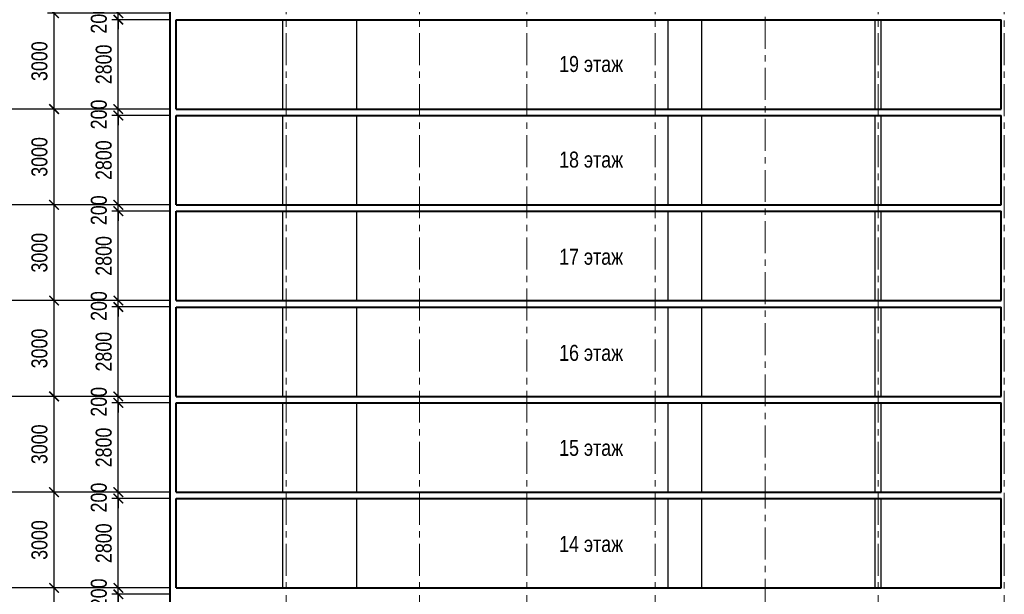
# Model space of a CAD drawing. Header units: millimetres. Extents: x -3919 to 82452, y -32191 to 86609.
# Tile 10 of 12: x 12619 to 43438, y 52341 to 70341. Entities that reach past the tile are written whole.
import ezdxf

# ---------------------------------------------------------------- set-up
doc = ezdxf.new("R2010")
doc.units = ezdxf.units.MM
doc.linetypes.add('CENTER', pattern=[2, 1.25, -0.25, 0.25, -0.25])
for name, color, linetype, lineweight in [('Оси', 7, 'CENTER', 15), ('перекрытия', 5, 'Continuous', 40), ('пилоны тонкие', 12, 'Continuous', 30), ('СК-110-О-РАЗМЕРЫ', 7, 'Continuous', 15), ('СК-400-Т(екст)', 7, 'Continuous', 20), ('стены тонкие', 12, 'Continuous', 30)]:
    doc.layers.add(name, color=color, linetype=linetype, lineweight=lineweight)
doc.layers.add('текст', color=7, linetype='Continuous')
doc.styles.add('RUSS', font='arial.ttf', dxfattribs={"width": 0.8})
doc.dimstyles.new('100-200', dxfattribs={"dimscale": 0, "dimtxt": 500, "dimasz": 300, "dimexe": 200, "dimexo": 200, "dimgap": 200, "dimtad": 1, "dimdec": 0, "dimzin": 0, "dimdsep": 46, "dimtxsty": 'RUSS', "dimblk": 'ARCHTICK', "dimcen": 0.096, "dimdle": 200, "dimclrd": 7, "dimclre": 7, "dimclrt": 256, "dimadec": 0, "dimazin": 0, "dimtfac": 1, "dimtdec": 0, "dimtmove": 2, "dimatfit": 3, "dimldrblk": 'OBLIQUE', "dimfxl": 1, "dimtolj": 1, "dimtzin": 0, "dimarcsym": 0})

# ---------------------------------------------------------------- blocks, each defined once
blk = doc.blocks.new('*U2')
at = {"layer": 'перекрытия'}
blk.add_line((-200, -3170), (-200, -3370), dxfattribs=at)
blk = doc.blocks.new('*U3')
at = {"layer": 'перекрытия', "color": 0, "linetype": 'ByBlock', "lineweight": -2, "transparency": 16777216, "rotation": 90}
for p in [(22510, 65045), (22510, 62045), (22510, 59045), (22510, 56045), (22510, 53045), (22510, 50045)]:
    blk.add_blockref('*U2', p, dxfattribs=at)
blk = doc.blocks.new('_ArchTick')
at = {"color": 0, "linetype": 'ByBlock', "const_width": 0.15}
blk.add_lwpolyline([(-0.5, -0.5), (0.5, 0.5)], dxfattribs=at)
blk = doc.blocks.new('*D17')
at = {"layer": 'Defpoints', "color": 0, "transparency": 16777216}
for p in [(13694, 52541), (17318, 52541), (17318, 49541)]:
    blk.add_point(p, dxfattribs=at)
at = {"layer": 'СК-110-О-РАЗМЕРЫ', "color": 7, "lineweight": -2, "transparency": 16777216}
for p, q in [((13694, 49341), (13694, 52741)), ((17118, 52541), (13494, 52541)), ((17118, 49541), (13494, 49541))]:
    blk.add_line(p, q, dxfattribs=at)
at = {"layer": 'СК-110-О-РАЗМЕРЫ', "color": 7, "lineweight": -2, "transparency": 16777216, "xscale": 300, "yscale": 300, "zscale": 300}
for p, rotation in [((13694, 52541), 90), ((13694, 49541), 270)]:
    blk.add_blockref('_ArchTick', p, dxfattribs=dict(at, rotation=rotation))
at = {"layer": 'СК-110-О-РАЗМЕРЫ', "transparency": 16777216, "insert": (13238, 51041), "char_height": 500, "attachment_point": 5, "rotation": 90, "style": 'RUSS'}
blk.add_mtext('\\A1;3000', dxfattribs=at)
blk = doc.blocks.new('_Oblique')
at = {"color": 0, "linetype": 'ByBlock', "lineweight": -2}
blk.add_line((-0.5, -0.5), (0.5, 0.5), dxfattribs=at)
blk = doc.blocks.new('*D18')
at = {"layer": 'Defpoints', "color": 0, "transparency": 16777216}
for p in [(13694, 55541), (17318, 55541), (17318, 52541)]:
    blk.add_point(p, dxfattribs=at)
at = {"layer": 'СК-110-О-РАЗМЕРЫ', "color": 7, "lineweight": -2, "transparency": 16777216}
for p, q in [((17118, 55541), (13494, 55541)), ((13694, 52341), (13694, 55741)), ((17118, 52541), (13494, 52541))]:
    blk.add_line(p, q, dxfattribs=at)
at = {"layer": 'СК-110-О-РАЗМЕРЫ', "color": 7, "lineweight": -2, "transparency": 16777216, "xscale": 300, "yscale": 300, "zscale": 300}
for p, rotation in [((13694, 55541), 90), ((13694, 52541), 270)]:
    blk.add_blockref('_ArchTick', p, dxfattribs=dict(at, rotation=rotation))
at = {"layer": 'СК-110-О-РАЗМЕРЫ', "transparency": 16777216, "insert": (13238, 54041), "char_height": 500, "attachment_point": 5, "rotation": 90, "style": 'RUSS'}
blk.add_mtext('\\A1;3000', dxfattribs=at)
blk = doc.blocks.new('*D19')
at = {"layer": 'Defpoints', "color": 0, "transparency": 16777216}
for p in [(13694, 58541), (17318, 58541), (17318, 55541)]:
    blk.add_point(p, dxfattribs=at)
at = {"layer": 'СК-110-О-РАЗМЕРЫ', "color": 7, "lineweight": -2, "transparency": 16777216}
for p, q in [((13694, 55341), (13694, 58741)), ((17118, 58541), (13494, 58541)), ((17118, 55541), (13494, 55541))]:
    blk.add_line(p, q, dxfattribs=at)
at = {"layer": 'СК-110-О-РАЗМЕРЫ', "color": 7, "lineweight": -2, "transparency": 16777216, "xscale": 300, "yscale": 300, "zscale": 300}
for p, rotation in [((13694, 58541), 90), ((13694, 55541), 270)]:
    blk.add_blockref('_ArchTick', p, dxfattribs=dict(at, rotation=rotation))
at = {"layer": 'СК-110-О-РАЗМЕРЫ', "transparency": 16777216, "insert": (13238, 57041), "char_height": 500, "attachment_point": 5, "rotation": 90, "style": 'RUSS'}
blk.add_mtext('\\A1;3000', dxfattribs=at)
blk = doc.blocks.new('*D20')
at = {"layer": 'Defpoints', "color": 0, "transparency": 16777216}
for p in [(13694, 61541), (17318, 61541), (17318, 58541)]:
    blk.add_point(p, dxfattribs=at)
at = {"layer": 'СК-110-О-РАЗМЕРЫ', "color": 7, "lineweight": -2, "transparency": 16777216}
for p, q in [((13694, 58341), (13694, 61741)), ((17118, 61541), (13494, 61541)), ((17118, 58541), (13494, 58541))]:
    blk.add_line(p, q, dxfattribs=at)
at = {"layer": 'СК-110-О-РАЗМЕРЫ', "color": 7, "lineweight": -2, "transparency": 16777216, "xscale": 300, "yscale": 300, "zscale": 300}
for p, rotation in [((13694, 61541), 90), ((13694, 58541), 270)]:
    blk.add_blockref('_ArchTick', p, dxfattribs=dict(at, rotation=rotation))
at = {"layer": 'СК-110-О-РАЗМЕРЫ', "transparency": 16777216, "insert": (13238, 60041), "char_height": 500, "attachment_point": 5, "rotation": 90, "style": 'RUSS'}
blk.add_mtext('\\A1;3000', dxfattribs=at)
blk = doc.blocks.new('*D21')
at = {"layer": 'Defpoints', "color": 0, "transparency": 16777216}
for p in [(13694, 64541), (17318, 64541), (17318, 61541)]:
    blk.add_point(p, dxfattribs=at)
at = {"layer": 'СК-110-О-РАЗМЕРЫ', "color": 7, "lineweight": -2, "transparency": 16777216}
for p, q in [((13694, 61341), (13694, 64741)), ((17118, 64541), (13494, 64541)), ((17118, 61541), (13494, 61541))]:
    blk.add_line(p, q, dxfattribs=at)
at = {"layer": 'СК-110-О-РАЗМЕРЫ', "color": 7, "lineweight": -2, "transparency": 16777216, "xscale": 300, "yscale": 300, "zscale": 300}
for p, rotation in [((13694, 64541), 90), ((13694, 61541), 270)]:
    blk.add_blockref('_ArchTick', p, dxfattribs=dict(at, rotation=rotation))
at = {"layer": 'СК-110-О-РАЗМЕРЫ', "transparency": 16777216, "insert": (13238, 63041), "char_height": 500, "attachment_point": 5, "rotation": 90, "style": 'RUSS'}
blk.add_mtext('\\A1;3000', dxfattribs=at)
blk = doc.blocks.new('*D22')
at = {"layer": 'Defpoints', "color": 0, "transparency": 16777216}
for p in [(13694, 67541), (17318, 67541), (17318, 64541)]:
    blk.add_point(p, dxfattribs=at)
at = {"layer": 'СК-110-О-РАЗМЕРЫ', "color": 7, "lineweight": -2, "transparency": 16777216}
for p, q in [((17118, 67541), (13494, 67541)), ((13694, 64341), (13694, 67741)), ((17118, 64541), (13494, 64541))]:
    blk.add_line(p, q, dxfattribs=at)
at = {"layer": 'СК-110-О-РАЗМЕРЫ', "color": 7, "lineweight": -2, "transparency": 16777216, "xscale": 300, "yscale": 300, "zscale": 300}
for p, rotation in [((13694, 67541), 90), ((13694, 64541), 270)]:
    blk.add_blockref('_ArchTick', p, dxfattribs=dict(at, rotation=rotation))
at = {"layer": 'СК-110-О-РАЗМЕРЫ', "transparency": 16777216, "insert": (13238, 66041), "char_height": 500, "attachment_point": 5, "rotation": 90, "style": 'RUSS'}
blk.add_mtext('\\A1;3000', dxfattribs=at)
blk = doc.blocks.new('*D23')
at = {"layer": 'Defpoints', "color": 0, "transparency": 16777216}
for p in [(13694, 70541), (17318, 70541), (17318, 67541)]:
    blk.add_point(p, dxfattribs=at)
at = {"layer": 'СК-110-О-РАЗМЕРЫ', "color": 7, "lineweight": -2, "transparency": 16777216}
for p, q in [((13694, 67341), (13694, 70741)), ((17118, 70541), (13494, 70541)), ((17118, 67541), (13494, 67541))]:
    blk.add_line(p, q, dxfattribs=at)
at = {"layer": 'СК-110-О-РАЗМЕРЫ', "color": 7, "lineweight": -2, "transparency": 16777216, "xscale": 300, "yscale": 300, "zscale": 300}
for p, rotation in [((13694, 70541), 90), ((13694, 67541), 270)]:
    blk.add_blockref('_ArchTick', p, dxfattribs=dict(at, rotation=rotation))
at = {"layer": 'СК-110-О-РАЗМЕРЫ', "transparency": 16777216, "insert": (13238, 69041), "char_height": 500, "attachment_point": 5, "rotation": 90, "style": 'RUSS'}
blk.add_mtext('\\A1;3000', dxfattribs=at)
blk = doc.blocks.new('*D78')
at = {"layer": 'Defpoints', "color": 0, "lineweight": 30, "transparency": 16777216}
for p in [(15706, 52341), (17518, 52341), (17518, 49541)]:
    blk.add_point(p, dxfattribs=at)
at = {"layer": 'СК-110-О-РАЗМЕРЫ', "color": 7, "lineweight": -2, "transparency": 16777216}
for p, q in [((15706, 49341), (15706, 52541)), ((17318, 52341), (15506, 52341)), ((17318, 49541), (15506, 49541))]:
    blk.add_line(p, q, dxfattribs=at)
at = {"layer": 'СК-110-О-РАЗМЕРЫ', "color": 7, "lineweight": -2, "transparency": 16777216, "xscale": 300, "yscale": 300, "zscale": 300}
for p, rotation in [((15706, 52341), 90), ((15706, 49541), 270)]:
    blk.add_blockref('_ArchTick', p, dxfattribs=dict(at, rotation=rotation))
at = {"layer": 'СК-110-О-РАЗМЕРЫ', "transparency": 16777216, "insert": (15250, 50941), "char_height": 500, "attachment_point": 5, "rotation": 90, "style": 'RUSS'}
blk.add_mtext('\\A1;2800', dxfattribs=at)
blk = doc.blocks.new('*D79')
at = {"layer": 'Defpoints', "color": 0, "lineweight": 30, "transparency": 16777216}
for p in [(15706, 52541), (17518, 52541), (17518, 52341)]:
    blk.add_point(p, dxfattribs=at)
at = {"layer": 'СК-110-О-РАЗМЕРЫ', "color": 7, "lineweight": -2, "transparency": 16777216}
for p, q in [((15706, 52541), (15706, 52841)), ((17318, 52541), (15506, 52541)), ((15706, 52341), (15706, 52541)), ((17318, 52341), (15506, 52341)), ((15706, 52341), (15706, 52041))]:
    blk.add_line(p, q, dxfattribs=at)
at = {"layer": 'СК-110-О-РАЗМЕРЫ', "color": 7, "lineweight": -2, "transparency": 16777216, "xscale": 300, "yscale": 300, "zscale": 300}
for p, rotation in [((15706, 52541), 270), ((15706, 52341), 90)]:
    blk.add_blockref('_ArchTick', p, dxfattribs=dict(at, rotation=rotation))
at = {"layer": 'СК-110-О-РАЗМЕРЫ', "transparency": 16777216, "insert": (15097, 52371), "char_height": 500, "attachment_point": 5, "rotation": 90, "style": 'RUSS'}
blk.add_mtext('\\A1;200', dxfattribs=at)
blk = doc.blocks.new('*D80')
at = {"layer": 'Defpoints', "color": 0, "lineweight": 30, "transparency": 16777216}
for p in [(15706, 55341), (17518, 55341), (17518, 52541)]:
    blk.add_point(p, dxfattribs=at)
at = {"layer": 'СК-110-О-РАЗМЕРЫ', "color": 7, "lineweight": -2, "transparency": 16777216}
for p, q in [((15706, 52341), (15706, 55541)), ((17318, 55341), (15506, 55341)), ((17318, 52541), (15506, 52541))]:
    blk.add_line(p, q, dxfattribs=at)
at = {"layer": 'СК-110-О-РАЗМЕРЫ', "color": 7, "lineweight": -2, "transparency": 16777216, "xscale": 300, "yscale": 300, "zscale": 300}
for p, rotation in [((15706, 55341), 90), ((15706, 52541), 270)]:
    blk.add_blockref('_ArchTick', p, dxfattribs=dict(at, rotation=rotation))
at = {"layer": 'СК-110-О-РАЗМЕРЫ', "transparency": 16777216, "insert": (15250, 53941), "char_height": 500, "attachment_point": 5, "rotation": 90, "style": 'RUSS'}
blk.add_mtext('\\A1;2800', dxfattribs=at)
blk = doc.blocks.new('*D81')
at = {"layer": 'Defpoints', "color": 0, "lineweight": 30, "transparency": 16777216}
for p in [(15706, 55541), (17518, 55541), (17518, 55341)]:
    blk.add_point(p, dxfattribs=at)
at = {"layer": 'СК-110-О-РАЗМЕРЫ', "color": 7, "lineweight": -2, "transparency": 16777216}
for p, q in [((15706, 55541), (15706, 55841)), ((17318, 55541), (15506, 55541)), ((15706, 55341), (15706, 55541)), ((17318, 55341), (15506, 55341)), ((15706, 55341), (15706, 55041))]:
    blk.add_line(p, q, dxfattribs=at)
at = {"layer": 'СК-110-О-РАЗМЕРЫ', "color": 7, "lineweight": -2, "transparency": 16777216, "xscale": 300, "yscale": 300, "zscale": 300}
for p, rotation in [((15706, 55541), 270), ((15706, 55341), 90)]:
    blk.add_blockref('_ArchTick', p, dxfattribs=dict(at, rotation=rotation))
at = {"layer": 'СК-110-О-РАЗМЕРЫ', "transparency": 16777216, "insert": (15097, 55371), "char_height": 500, "attachment_point": 5, "rotation": 90, "style": 'RUSS'}
blk.add_mtext('\\A1;200', dxfattribs=at)
blk = doc.blocks.new('*D82')
at = {"layer": 'Defpoints', "color": 0, "lineweight": 30, "transparency": 16777216}
for p in [(15706, 58341), (17518, 58341), (17518, 55541)]:
    blk.add_point(p, dxfattribs=at)
at = {"layer": 'СК-110-О-РАЗМЕРЫ', "color": 7, "lineweight": -2, "transparency": 16777216}
for p, q in [((17318, 58341), (15506, 58341)), ((15706, 55341), (15706, 58541)), ((17318, 55541), (15506, 55541))]:
    blk.add_line(p, q, dxfattribs=at)
at = {"layer": 'СК-110-О-РАЗМЕРЫ', "color": 7, "lineweight": -2, "transparency": 16777216, "xscale": 300, "yscale": 300, "zscale": 300}
for p, rotation in [((15706, 58341), 90), ((15706, 55541), 270)]:
    blk.add_blockref('_ArchTick', p, dxfattribs=dict(at, rotation=rotation))
at = {"layer": 'СК-110-О-РАЗМЕРЫ', "transparency": 16777216, "insert": (15250, 56941), "char_height": 500, "attachment_point": 5, "rotation": 90, "style": 'RUSS'}
blk.add_mtext('\\A1;2800', dxfattribs=at)
blk = doc.blocks.new('*D83')
at = {"layer": 'Defpoints', "color": 0, "lineweight": 30, "transparency": 16777216}
for p in [(15706, 58541), (17518, 58541), (17518, 58341)]:
    blk.add_point(p, dxfattribs=at)
at = {"layer": 'СК-110-О-РАЗМЕРЫ', "color": 7, "lineweight": -2, "transparency": 16777216}
for p, q in [((15706, 58541), (15706, 58841)), ((17318, 58541), (15506, 58541)), ((17318, 58341), (15506, 58341)), ((15706, 58341), (15706, 58541)), ((15706, 58341), (15706, 58041))]:
    blk.add_line(p, q, dxfattribs=at)
at = {"layer": 'СК-110-О-РАЗМЕРЫ', "color": 7, "lineweight": -2, "transparency": 16777216, "xscale": 300, "yscale": 300, "zscale": 300}
for p, rotation in [((15706, 58541), 270), ((15706, 58341), 90)]:
    blk.add_blockref('_ArchTick', p, dxfattribs=dict(at, rotation=rotation))
at = {"layer": 'СК-110-О-РАЗМЕРЫ', "transparency": 16777216, "insert": (15097, 58371), "char_height": 500, "attachment_point": 5, "rotation": 90, "style": 'RUSS'}
blk.add_mtext('\\A1;200', dxfattribs=at)
blk = doc.blocks.new('*D84')
at = {"layer": 'Defpoints', "color": 0, "lineweight": 30, "transparency": 16777216}
for p in [(15706, 61341), (17518, 61341), (17518, 58541)]:
    blk.add_point(p, dxfattribs=at)
at = {"layer": 'СК-110-О-РАЗМЕРЫ', "color": 7, "lineweight": -2, "transparency": 16777216}
for p, q in [((17318, 61341), (15506, 61341)), ((15706, 58341), (15706, 61541)), ((17318, 58541), (15506, 58541))]:
    blk.add_line(p, q, dxfattribs=at)
at = {"layer": 'СК-110-О-РАЗМЕРЫ', "color": 7, "lineweight": -2, "transparency": 16777216, "xscale": 300, "yscale": 300, "zscale": 300}
for p, rotation in [((15706, 61341), 90), ((15706, 58541), 270)]:
    blk.add_blockref('_ArchTick', p, dxfattribs=dict(at, rotation=rotation))
at = {"layer": 'СК-110-О-РАЗМЕРЫ', "transparency": 16777216, "insert": (15250, 59941), "char_height": 500, "attachment_point": 5, "rotation": 90, "style": 'RUSS'}
blk.add_mtext('\\A1;2800', dxfattribs=at)
blk = doc.blocks.new('*D85')
at = {"layer": 'Defpoints', "color": 0, "lineweight": 30, "transparency": 16777216}
for p in [(15706, 61541), (17518, 61541), (17518, 61341)]:
    blk.add_point(p, dxfattribs=at)
at = {"layer": 'СК-110-О-РАЗМЕРЫ', "color": 7, "lineweight": -2, "transparency": 16777216}
for p, q in [((15706, 61541), (15706, 61841)), ((17318, 61541), (15506, 61541)), ((17318, 61341), (15506, 61341)), ((15706, 61341), (15706, 61541)), ((15706, 61341), (15706, 61041))]:
    blk.add_line(p, q, dxfattribs=at)
at = {"layer": 'СК-110-О-РАЗМЕРЫ', "color": 7, "lineweight": -2, "transparency": 16777216, "xscale": 300, "yscale": 300, "zscale": 300}
for p, rotation in [((15706, 61541), 270), ((15706, 61341), 90)]:
    blk.add_blockref('_ArchTick', p, dxfattribs=dict(at, rotation=rotation))
at = {"layer": 'СК-110-О-РАЗМЕРЫ', "transparency": 16777216, "insert": (15097, 61371), "char_height": 500, "attachment_point": 5, "rotation": 90, "style": 'RUSS'}
blk.add_mtext('\\A1;200', dxfattribs=at)
blk = doc.blocks.new('*D86')
at = {"layer": 'Defpoints', "color": 0, "lineweight": 30, "transparency": 16777216}
for p in [(15706, 64341), (17518, 64341), (17518, 61541)]:
    blk.add_point(p, dxfattribs=at)
at = {"layer": 'СК-110-О-РАЗМЕРЫ', "color": 7, "lineweight": -2, "transparency": 16777216}
for p, q in [((15706, 61341), (15706, 64541)), ((17318, 64341), (15506, 64341)), ((17318, 61541), (15506, 61541))]:
    blk.add_line(p, q, dxfattribs=at)
at = {"layer": 'СК-110-О-РАЗМЕРЫ', "color": 7, "lineweight": -2, "transparency": 16777216, "xscale": 300, "yscale": 300, "zscale": 300}
for p, rotation in [((15706, 64341), 90), ((15706, 61541), 270)]:
    blk.add_blockref('_ArchTick', p, dxfattribs=dict(at, rotation=rotation))
at = {"layer": 'СК-110-О-РАЗМЕРЫ', "transparency": 16777216, "insert": (15250, 62941), "char_height": 500, "attachment_point": 5, "rotation": 90, "style": 'RUSS'}
blk.add_mtext('\\A1;2800', dxfattribs=at)
blk = doc.blocks.new('*D87')
at = {"layer": 'Defpoints', "color": 0, "lineweight": 30, "transparency": 16777216}
for p in [(15706, 64541), (17518, 64541), (17518, 64341)]:
    blk.add_point(p, dxfattribs=at)
at = {"layer": 'СК-110-О-РАЗМЕРЫ', "color": 7, "lineweight": -2, "transparency": 16777216}
for p, q in [((15706, 64541), (15706, 64841)), ((17318, 64541), (15506, 64541)), ((15706, 64341), (15706, 64541)), ((17318, 64341), (15506, 64341)), ((15706, 64341), (15706, 64041))]:
    blk.add_line(p, q, dxfattribs=at)
at = {"layer": 'СК-110-О-РАЗМЕРЫ', "color": 7, "lineweight": -2, "transparency": 16777216, "xscale": 300, "yscale": 300, "zscale": 300}
for p, rotation in [((15706, 64541), 270), ((15706, 64341), 90)]:
    blk.add_blockref('_ArchTick', p, dxfattribs=dict(at, rotation=rotation))
at = {"layer": 'СК-110-О-РАЗМЕРЫ', "transparency": 16777216, "insert": (15097, 64371), "char_height": 500, "attachment_point": 5, "rotation": 90, "style": 'RUSS'}
blk.add_mtext('\\A1;200', dxfattribs=at)
blk = doc.blocks.new('*D88')
at = {"layer": 'Defpoints', "color": 0, "lineweight": 30, "transparency": 16777216}
for p in [(15706, 67341), (17518, 67341), (17518, 64541)]:
    blk.add_point(p, dxfattribs=at)
at = {"layer": 'СК-110-О-РАЗМЕРЫ', "color": 7, "lineweight": -2, "transparency": 16777216}
for p, q in [((15706, 64341), (15706, 67541)), ((17318, 67341), (15506, 67341)), ((17318, 64541), (15506, 64541))]:
    blk.add_line(p, q, dxfattribs=at)
at = {"layer": 'СК-110-О-РАЗМЕРЫ', "color": 7, "lineweight": -2, "transparency": 16777216, "xscale": 300, "yscale": 300, "zscale": 300}
for p, rotation in [((15706, 67341), 90), ((15706, 64541), 270)]:
    blk.add_blockref('_ArchTick', p, dxfattribs=dict(at, rotation=rotation))
at = {"layer": 'СК-110-О-РАЗМЕРЫ', "transparency": 16777216, "insert": (15250, 65941), "char_height": 500, "attachment_point": 5, "rotation": 90, "style": 'RUSS'}
blk.add_mtext('\\A1;2800', dxfattribs=at)
blk = doc.blocks.new('*D89')
at = {"layer": 'Defpoints', "color": 0, "lineweight": 30, "transparency": 16777216}
for p in [(15706, 67541), (17518, 67541), (17518, 67341)]:
    blk.add_point(p, dxfattribs=at)
at = {"layer": 'СК-110-О-РАЗМЕРЫ', "color": 7, "lineweight": -2, "transparency": 16777216}
for p, q in [((15706, 67541), (15706, 67841)), ((17318, 67541), (15506, 67541)), ((15706, 67341), (15706, 67541)), ((17318, 67341), (15506, 67341)), ((15706, 67341), (15706, 67041))]:
    blk.add_line(p, q, dxfattribs=at)
at = {"layer": 'СК-110-О-РАЗМЕРЫ', "color": 7, "lineweight": -2, "transparency": 16777216, "xscale": 300, "yscale": 300, "zscale": 300}
for p, rotation in [((15706, 67541), 270), ((15706, 67341), 90)]:
    blk.add_blockref('_ArchTick', p, dxfattribs=dict(at, rotation=rotation))
at = {"layer": 'СК-110-О-РАЗМЕРЫ', "transparency": 16777216, "insert": (15097, 67371), "char_height": 500, "attachment_point": 5, "rotation": 90, "style": 'RUSS'}
blk.add_mtext('\\A1;200', dxfattribs=at)
blk = doc.blocks.new('*D90')
at = {"layer": 'Defpoints', "color": 0, "lineweight": 30, "transparency": 16777216}
for p in [(15706, 70341), (17518, 70341), (17518, 67541)]:
    blk.add_point(p, dxfattribs=at)
at = {"layer": 'СК-110-О-РАЗМЕРЫ', "color": 7, "lineweight": -2, "transparency": 16777216}
for p, q in [((17318, 70341), (15506, 70341)), ((15706, 67341), (15706, 70541)), ((17318, 67541), (15506, 67541))]:
    blk.add_line(p, q, dxfattribs=at)
at = {"layer": 'СК-110-О-РАЗМЕРЫ', "color": 7, "lineweight": -2, "transparency": 16777216, "xscale": 300, "yscale": 300, "zscale": 300}
for p, rotation in [((15706, 70341), 90), ((15706, 67541), 270)]:
    blk.add_blockref('_ArchTick', p, dxfattribs=dict(at, rotation=rotation))
at = {"layer": 'СК-110-О-РАЗМЕРЫ', "transparency": 16777216, "insert": (15250, 68941), "char_height": 500, "attachment_point": 5, "rotation": 90, "style": 'RUSS'}
blk.add_mtext('\\A1;2800', dxfattribs=at)
blk = doc.blocks.new('*D91')
at = {"layer": 'Defpoints', "color": 0, "lineweight": 30, "transparency": 16777216}
for p in [(15706, 70541), (17518, 70541), (17518, 70341)]:
    blk.add_point(p, dxfattribs=at)
at = {"layer": 'СК-110-О-РАЗМЕРЫ', "color": 7, "lineweight": -2, "transparency": 16777216}
for p, q in [((15706, 70541), (15706, 70841)), ((17318, 70541), (15506, 70541)), ((17318, 70341), (15506, 70341)), ((15706, 70341), (15706, 70541)), ((15706, 70341), (15706, 70041))]:
    blk.add_line(p, q, dxfattribs=at)
at = {"layer": 'СК-110-О-РАЗМЕРЫ', "color": 7, "lineweight": -2, "transparency": 16777216, "xscale": 300, "yscale": 300, "zscale": 300}
for p, rotation in [((15706, 70541), 270), ((15706, 70341), 90)]:
    blk.add_blockref('_ArchTick', p, dxfattribs=dict(at, rotation=rotation))
at = {"layer": 'СК-110-О-РАЗМЕРЫ', "transparency": 16777216, "insert": (15097, 70371), "char_height": 500, "attachment_point": 5, "rotation": 90, "style": 'RUSS'}
blk.add_mtext('\\A1;200', dxfattribs=at)

msp = doc.modelspace()

# ---------------------------------------------------------------- linework, layer by layer
at = {"layer": 'Оси', "color": 2, "ltscale": 800}
for p, q in [((39488.3, -6281.8), (39488.3, 78675)), ((43438.3, -6281.8), (43438.3, 78775)), ((20958.1, -6281.8), (20958.1, 76146)), ((35948.1, 7030.7), (35948.1, 76146)), ((17318.2, -6281.8), (17318.2, 76046)), ((25133, -6281.8), (25133, 76046)), ((28488.5, -6281.8), (28488.5, 76046)), ((32508.5, -6281.8), (32508.5, 76046))]:
    msp.add_line(p, q, dxfattribs=at)
at = {"layer": 'перекрытия'}
for p, q in [((17518.2, 70340.7), (35678.1, 70340.7)), ((35878.1, 70340.7), (39488.3, 70340.7)), ((39488.3, 70340.7), (43338.3, 70340.7)), ((17518.2, 67540.7), (35678.1, 67540.7)), ((35678.1, 67540.7), (35878.1, 67540.7)), ((35878.1, 67540.7), (39488.3, 67540.7)), ((39488.3, 67540.7), (43338.3, 67540.7)), ((17518.2, 67340.7), (35678.1, 67340.7)), ((35878.1, 67340.7), (39488.3, 67340.7)), ((39488.3, 67340.7), (43338.3, 67340.7)), ((17518.2, 64540.7), (35678.1, 64540.7)), ((35678.1, 64540.7), (35878.1, 64540.7)), ((35878.1, 64540.7), (39488.3, 64540.7)), ((39488.3, 64540.7), (43338.3, 64540.7)), ((17518.2, 64340.7), (35678.1, 64340.7)), ((35878.1, 64340.7), (39488.3, 64340.7)), ((39488.3, 64340.7), (43338.3, 64340.7)), ((17518.2, 61540.7), (35678.1, 61540.7)), ((17518.2, 61340.7), (35678.1, 61340.7)), ((35678.1, 61540.7), (35878.1, 61540.7)), ((35878.1, 61540.7), (39488.3, 61540.7)), ((35878.1, 61340.7), (39488.3, 61340.7)), ((39488.3, 61540.7), (43338.3, 61540.7)), ((39488.3, 61340.7), (43338.3, 61340.7)), ((17518.2, 58540.7), (35678.1, 58540.7)), ((17518.2, 58340.7), (35678.1, 58340.7)), ((35678.1, 58540.7), (35878.1, 58540.7)), ((35878.1, 58540.7), (39488.3, 58540.7)), ((35878.1, 58340.7), (39488.3, 58340.7)), ((39488.3, 58540.7), (43338.3, 58540.7)), ((39488.3, 58340.7), (43338.3, 58340.7)), ((17518.2, 55540.7), (35678.1, 55540.7)), ((35678.1, 55540.7), (35878.1, 55540.7)), ((35878.1, 55540.7), (39488.3, 55540.7)), ((39488.3, 55540.7), (43338.3, 55540.7)), ((17518.2, 55340.7), (35678.1, 55340.7)), ((35878.1, 55340.7), (39488.3, 55340.7)), ((39488.3, 55340.7), (43338.3, 55340.7)), ((17518.2, 52540.7), (35678.1, 52540.7)), ((35678.1, 52540.7), (35878.1, 52540.7)), ((35878.1, 52540.7), (39488.3, 52540.7)), ((39488.3, 52540.7), (43338.3, 52540.7))]:
    msp.add_line(p, q, dxfattribs=at)
at = {"layer": 'пилоны тонкие'}
for p, q in [((20858.1, 67540.7), (20858.1, 70340.7)), ((23158.1, 70340.7), (23158.1, 67540.7)), ((20858.1, 64540.7), (20858.1, 67340.7)), ((23158.1, 67340.7), (23158.1, 64540.7)), ((20858.1, 61540.7), (20858.1, 64340.7)), ((23158.1, 64340.7), (23158.1, 61540.7)), ((20858.1, 58540.7), (20858.1, 61340.7)), ((23158.1, 61340.7), (23158.1, 58540.7)), ((20858.1, 55540.7), (20858.1, 58340.7)), ((23158.1, 58340.7), (23158.1, 55540.7)), ((20858.1, 52540.7), (20858.1, 55340.7)), ((23158.1, 55340.7), (23158.1, 52540.7))]:
    msp.add_line(p, q, dxfattribs=at)
at = {"layer": 'стены тонкие', "lineweight": 40}
for p, q in [((17318.2, 74600.7), (17318.2, 11880.7)), ((17518.2, 67540.7), (17518.2, 70340.7)), ((43338.3, 67540.7), (43338.3, 70340.7)), ((17518.2, 64540.7), (17518.2, 67340.7)), ((43338.3, 64540.7), (43338.3, 67340.7)), ((17518.2, 61540.7), (17518.2, 64340.7)), ((43338.3, 61540.7), (43338.3, 64340.7)), ((17518.2, 58540.7), (17518.2, 61340.7)), ((43338.3, 58540.7), (43338.3, 61340.7)), ((17518.2, 55540.7), (17518.2, 58340.7)), ((43338.3, 55540.7), (43338.3, 58340.7)), ((17518.2, 52540.7), (17518.2, 55340.7)), ((43338.3, 52540.7), (43338.3, 55340.7))]:
    msp.add_line(p, q, dxfattribs=at)
at = {"layer": 'стены тонкие'}
for p, q in [((32918.5, 67540.7), (32918.5, 70340.7)), ((33968.5, 67540.7), (33968.5, 70340.7)), ((39388.3, 70340.7), (39388.3, 67540.7)), ((39588.3, 67540.7), (39588.3, 70340.7)), ((32918.5, 64540.7), (32918.5, 67340.7)), ((33968.5, 64540.7), (33968.5, 67340.7)), ((39388.3, 67340.7), (39388.3, 64540.7)), ((39588.3, 64540.7), (39588.3, 67340.7)), ((32918.5, 61540.7), (32918.5, 64340.7)), ((33968.5, 61540.7), (33968.5, 64340.7)), ((39388.3, 64340.7), (39388.3, 61540.7)), ((39588.3, 61540.7), (39588.3, 64340.7)), ((32918.5, 58540.7), (32918.5, 61340.7)), ((33968.5, 58540.7), (33968.5, 61340.7)), ((39388.3, 61340.7), (39388.3, 58540.7)), ((39588.3, 58540.7), (39588.3, 61340.7)), ((32918.5, 55540.7), (32918.5, 58340.7)), ((33968.5, 55540.7), (33968.5, 58340.7)), ((39388.3, 58340.7), (39388.3, 55540.7)), ((39588.3, 55540.7), (39588.3, 58340.7)), ((32918.5, 52540.7), (32918.5, 55340.7)), ((33968.5, 52540.7), (33968.5, 55340.7)), ((39388.3, 55340.7), (39388.3, 52540.7)), ((39588.3, 52540.7), (39588.3, 55340.7))]:
    msp.add_line(p, q, dxfattribs=at)
at = {"layer": 'текст'}
for p, q in [((13493.9, 67540.7), (10316.6, 67540.7)), ((13493.9, 64540.7), (10316.6, 64540.7)), ((13493.9, 61540.7), (10316.6, 61540.7)), ((13493.9, 58540.7), (10316.6, 58540.7)), ((13493.9, 55540.7), (10316.6, 55540.7)), ((13493.9, 52540.7), (10316.6, 52540.7))]:
    msp.add_line(p, q, dxfattribs=at)

# ---------------------------------------------------------------- block references
at = {"layer": 'перекрытия'}
msp.add_blockref('*U3', (9998.1, 5495.3), dxfattribs=at)

# ---------------------------------------------------------------- texts
at = {"layer": 'СК-400-Т(екст)', "color": 7, "char_height": 500, "width": 2115.003, "attachment_point": 1, "style": 'RUSS'}
for s, insert in [('19 этаж', (29503.4, 69202.5)), ('18 этаж', (29503.4, 66208)), ('17 этаж', (29503.4, 63164.4)), ('16 этаж', (29503.4, 60154.3)), ('15 этаж', (29503.4, 57178.5)), ('14 этаж', (29503.4, 54168.8))]:
    msp.add_mtext(s, dxfattribs=dict(at, insert=insert))

# ---------------------------------------------------------------- dimensions: what is measured, and where the dimension line sits
at = {"layer": 'СК-110-О-РАЗМЕРЫ'}
for base, p1, p2, picture, middle in [((15705.6, 70540.7), (17518.2, 70340.7), (17518.2, 70540.7), '*D91', (15097, 70370.9)), ((15705.6, 67540.7), (17518.2, 67340.7), (17518.2, 67540.7), '*D89', (15097, 67370.9)), ((15705.6, 64540.7), (17518.2, 64340.7), (17518.2, 64540.7), '*D87', (15097, 64370.9)), ((15705.6, 61540.7), (17518.2, 61340.7), (17518.2, 61540.7), '*D85', (15097, 61370.9)), ((15705.6, 58540.7), (17518.2, 58340.7), (17518.2, 58540.7), '*D83', (15097, 58370.9)), ((15705.6, 55540.7), (17518.2, 55340.7), (17518.2, 55540.7), '*D81', (15097, 55370.9)), ((15705.6, 52540.7), (17518.2, 52340.7), (17518.2, 52540.7), '*D79', (15097, 52370.9))]:
    dim = msp.add_linear_dim(base=base, p1=p1, p2=p2, angle=90, dimstyle='100-200', override={"dimscale": 1}, dxfattribs=at)
    dim.commit()
    dim.dimension.update_dxf_attribs({"geometry": picture, "text_midpoint": middle, "dimtype": 160})
for base, p1, p2, picture, middle in [((13693.9, 70540.7), (17318.2, 67540.7), (17318.2, 70540.7), '*D23', (13238.4, 69040.7)), ((15705.6, 70340.7), (17518.2, 67540.7), (17518.2, 70340.7), '*D90', (15250.3, 68940.7)), ((13693.9, 67540.7), (17318.2, 64540.7), (17318.2, 67540.7), '*D22', (13238.4, 66040.7)), ((15705.6, 67340.7), (17518.2, 64540.7), (17518.2, 67340.7), '*D88', (15250.3, 65940.7)), ((13693.9, 64540.7), (17318.2, 61540.7), (17318.2, 64540.7), '*D21', (13238.4, 63040.7)), ((15705.6, 64340.7), (17518.2, 61540.7), (17518.2, 64340.7), '*D86', (15250.3, 62940.7)), ((13693.9, 61540.7), (17318.2, 58540.7), (17318.2, 61540.7), '*D20', (13238.4, 60040.7)), ((15705.6, 61340.7), (17518.2, 58540.7), (17518.2, 61340.7), '*D84', (15250.3, 59940.7)), ((13693.9, 58540.7), (17318.2, 55540.7), (17318.2, 58540.7), '*D19', (13238.4, 57040.7)), ((15705.6, 58340.7), (17518.2, 55540.7), (17518.2, 58340.7), '*D82', (15250.3, 56940.7)), ((13693.9, 55540.7), (17318.2, 52540.7), (17318.2, 55540.7), '*D18', (13238.4, 54040.7)), ((15705.6, 55340.7), (17518.2, 52540.7), (17518.2, 55340.7), '*D80', (15250.3, 53940.7)), ((13693.9, 52540.7), (17318.2, 49540.7), (17318.2, 52540.7), '*D17', (13238.4, 51040.7)), ((15705.6, 52340.7), (17518.2, 49540.7), (17518.2, 52340.7), '*D78', (15250.3, 50940.7))]:
    dim = msp.add_linear_dim(base=base, p1=p1, p2=p2, angle=90, dimstyle='100-200', override={"dimscale": 1}, dxfattribs=at)
    dim.commit()
    dim.dimension.update_dxf_attribs({"geometry": picture, "text_midpoint": middle})

doc.saveas('drawing.dxf')
